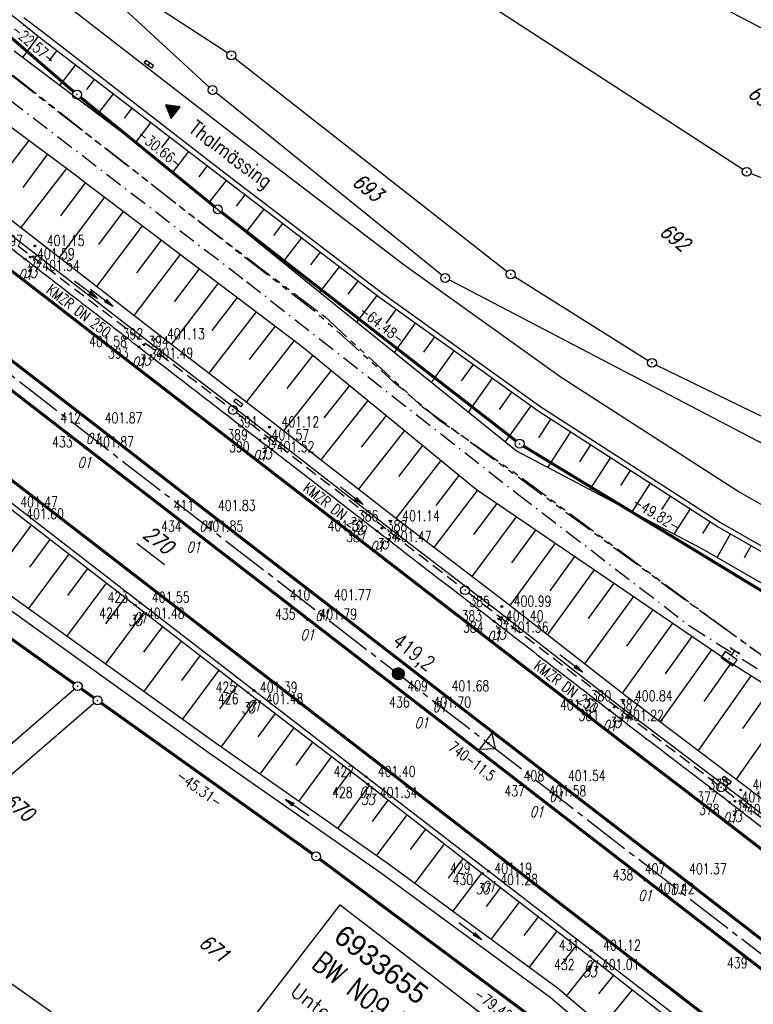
# Model space of a CAD drawing. Extents: x 449544 to 450624, y 436205 to 437134.
# Tile 43 of 114: x 449739 to 449863, y 436830 to 436996. Entities that reach past the tile are written whole.
import ezdxf
from ezdxf.enums import TextEntityAlignment as Align

# ---------------------------------------------------------------- set-up
doc = ezdxf.new("R2010")
doc.units = 0
doc.header["$LTSCALE"] = 2
doc.header["$MEASUREMENT"] = 0
for name, pattern in [('ACHSE', [5.5, 4, -0.5, 0.5, -0.5]), ('AUSGEZOGEN', [0]), ('BAB-FM2', [2.6, 1.5, -0.5, 0.1, -0.5]), ('GESTRICH-X2', [1.5, 1, -0.5]), ('PHANTOMX2', [5, 2.5, -0.5, 0.5, -0.5, 0.5, -0.5])]:
    doc.linetypes.add(name, pattern=pattern)
doc.layers.get('0').update_dxf_attribs({"linetype": 'AUSGEZOGEN'})
for name, color, linetype in [('214-ABSTAND', 8, 'AUSGEZOGEN'), ('214-FLSTNR', 8, 'AUSGEZOGEN'), ('214-FLSTNR-BAB', 7, 'AUSGEZOGEN'), ('214-GRENZL', 8, 'AUSGEZOGEN'), ('214-GRENZL-BAB', 7, 'AUSGEZOGEN'), ('214-GRENZP', 8, 'AUSGEZOGEN'), ('214-GRENZP-BAB', 7, 'AUSGEZOGEN'), ('ACHSETOP', 250, 'ACHSE'), ('BAB_FM', 5, 'BAB-FM2'), ('BOESCHG', 250, 'AUSGEZOGEN'), ('BW-SCHRIFT', 250, 'AUSGEZOGEN'), ('FBR_HOEHE', 4, 'AUSGEZOGEN'), ('FBR_PKT', 7, 'AUSGEZOGEN'), ('FBR_PKT-CODE', 30, 'AUSGEZOGEN'), ('FBR_PKT-NR', 7, 'AUSGEZOGEN'), ('FBRTOP', 250, 'AUSGEZOGEN'), ('HEKT_B', 250, 'CONTINUOUS'), ('KANAL', 7, 'GESTRICH-X2'), ('Lichtwellenleiter COLT', 46, 'PHANTOMX2'), ('Lichtwellenleiter GLH', 46, 'PHANTOMX2'), ('MULDE', 250, 'AUSGEZOGEN'), ('Netzknoten_PKT', 7, 'CONTINUOUS'), ('Netzknoten_PKT-NR', 7, 'CONTINUOUS'), ('Netzknoten_SIGNATUR', 7, 'CONTINUOUS'), ('PFEIL', 7, 'CONTINUOUS'), ('PFEILTOP', 200, 'AUSGEZOGEN'), ('SCHRIFT', 7, 'AUSGEZOGEN'), ('SCHSYMBOL', 200, 'AUSGEZOGEN'), ('SIGNATUR', 4, 'AUSGEZOGEN'), ('STRASSE', 250, 'AUSGEZOGEN'), ('STROMLTG', 4, 'AUSGEZOGEN'), ('TEXTO', 4, 'CONTINUOUS')]:
    doc.layers.add(name, color=color, linetype=linetype)
doc.styles.add('ROMANS', font='romans.shx', dxfattribs={"width": 0.8})
doc.styles.add('UNIR-O', font='unir_o.shx', dxfattribs={"height": 2.5})

# ---------------------------------------------------------------- blocks, each defined once
blk = doc.blocks.new('*X15')
at = {"color": 0}
for p, q in [((212.23, 257.39), (213.24, 258.4)), ((212.24, 257.33), (213.31, 258.4)), ((212.24, 257.47), (213.17, 258.4)), ((212.24, 257.26), (213.37, 258.39)), ((212.24, 257.55), (213.09, 258.39)), ((212.25, 257.2), (213.43, 258.38)), ((212.26, 257.63), (213, 258.37)), ((212.27, 257.14), (213.49, 258.37)), ((212.28, 257.09), (213.55, 258.35)), ((212.29, 257.73), (212.9, 258.35)), ((212.3, 257.04), (213.6, 258.33)), ((212.32, 256.99), (213.65, 258.31)), ((212.34, 257.86), (212.78, 258.29)), ((212.35, 256.94), (213.69, 258.29)), ((212.37, 256.9), (213.74, 258.26)), ((212.4, 256.85), (213.78, 258.24)), ((212.43, 256.81), (213.83, 258.21)), ((212.46, 256.77), (213.86, 258.18)), ((212.49, 256.73), (213.9, 258.14)), ((212.53, 256.7), (213.94, 258.11)), ((212.56, 256.66), (213.97, 258.07)), ((212.6, 256.63), (214.01, 258.03)), ((212.64, 256.6), (214.04, 257.99)), ((212.68, 256.57), (214.07, 257.95)), ((212.73, 256.54), (214.09, 257.91)), ((212.77, 256.52), (214.12, 257.86)), ((212.82, 256.49), (214.14, 257.82)), ((212.87, 256.47), (214.16, 257.77)), ((212.92, 256.45), (214.18, 257.72)), ((212.97, 256.44), (214.2, 257.66)), ((213.03, 256.42), (214.21, 257.6)), ((213.09, 256.41), (214.22, 257.54)), ((213.16, 256.41), (214.23, 257.48)), ((213.22, 256.4), (214.23, 257.41)), ((213.3, 256.41), (214.23, 257.34)), ((213.38, 256.41), (214.22, 257.26)), ((213.46, 256.43), (214.2, 257.17)), ((213.56, 256.46), (214.18, 257.07)), ((213.69, 256.51), (214.12, 256.95))]:
    blk.add_line(p, q, dxfattribs=at)
blk = doc.blocks.new('SRMAST2')
at = {"color": 0}
blk.add_circle((0, 0), 0.999, dxfattribs=at)
blk.add_point((0, 0), dxfattribs=at)
blk.add_blockref('*X15', (-213.23, -257.4))
blk = doc.blocks.new('PKT')
at = {"color": 0}
blk.add_circle((0, 0), 0.15, dxfattribs=at)
blk.add_point((0, 0), dxfattribs=at)
blk = doc.blocks.new('Station_Netzknoten')
at = {"layer": 'Netzknoten_SIGNATUR'}
for p, q in [((-1.75, 0.5), (1.75, 0.5)), ((0, -1.5), (-1.75, 0.5)), ((0, -1.5), (1.75, 0.5))]:
    blk.add_line(p, q, dxfattribs=at)
blk.add_point((0, 0), dxfattribs=at)
blk = doc.blocks.new('GST')
at = {"color": 0}
blk.add_circle((0, 0), 0.75, dxfattribs=at)
blk.add_point((0, 0), dxfattribs=at)
blk = doc.blocks.new('30')
at = {"color": 0}
for p, q in [((-0.75, -0.29), (-0.75, 0.29)), ((-0.75, 0.29), (0.75, 0.29)), ((0.75, 0.29), (0.75, -0.29)), ((0.75, -0.29), (-0.75, -0.29))]:
    blk.add_line(p, q, dxfattribs=at)
blk.add_point((0, 0), dxfattribs=at)
blk = doc.blocks.new('SK')
for p, q in [((-1.35, 2.37), (1.38, 2.38)), ((-1.35, 2.38), (-0.78, 2.18)), ((0.82, 2.58), (1.38, 2.38)), ((-0.01, 0.87), (0, 2.37))]:
    blk.add_line(p, q)
blk.add_lwpolyline([(-1.76, -0.91), (1.74, -0.91), (1.74, 0.89), (-1.76, 0.89)], close=True)
blk.add_point((0, 0))
blk = doc.blocks.new('13')
blk.add_lwpolyline([(0.76, 1.22), (-0.75, 1.22), (-0.75, 1.8), (0.76, 1.8)], close=True)
at = {"rotation": 180}
blk.add_blockref('GST', (0, 0), dxfattribs=at)
blk = doc.blocks.new('PFEIL2')
at = {"color": 0}
for p, q in [((0.88, 0), (-2.4, -0.01)), ((0.88, -0.27), (0.88, 0.28)), ((0.88, 0.28), (2.43, 0.01)), ((0.91, 0.27), (0.88, 0.26)), ((0.97, 0.26), (0.88, 0.25)), ((1.02, 0.25), (0.88, 0.23)), ((1.07, 0.24), (0.88, 0.21)), ((1.13, 0.23), (0.88, 0.19)), ((1.18, 0.22), (0.88, 0.17)), ((1.24, 0.21), (0.88, 0.15)), ((1.29, 0.21), (0.88, 0.14)), ((1.34, 0.2), (0.88, 0.12)), ((1.4, 0.19), (0.88, 0.1)), ((1.45, 0.18), (0.88, 0.08)), ((1.51, 0.17), (0.88, 0.06)), ((1.56, 0.16), (0.88, 0.04)), ((1.61, 0.15), (0.88, 0.02)), ((1.67, 0.14), (0.88, 0.01)), ((1.72, 0.13), (0.88, -0.01)), ((1.78, 0.12), (0.88, -0.03)), ((1.83, 0.11), (0.88, -0.05)), ((1.88, 0.1), (0.88, -0.07)), ((1.94, 0.09), (0.88, -0.09)), ((2.05, 0.08), (0.88, -0.12)), ((1.99, 0.08), (0.88, -0.11)), ((2.1, 0.07), (0.88, -0.14)), ((2.15, 0.06), (0.88, -0.16)), ((2.21, 0.05), (0.88, -0.18)), ((2.26, 0.04), (0.88, -0.2)), ((2.32, 0.03), (0.88, -0.22)), ((2.37, 0.02), (0.88, -0.23)), ((2.42, 0.01), (0.88, -0.25)), ((2.43, 0.01), (0.88, -0.27))]:
    blk.add_line(p, q, dxfattribs=at)
blk = doc.blocks.new('10')
blk.add_blockref('GST', (0, 0))
blk = doc.blocks.new('RPFEIL')
at = {"color": 0}
for p, q in [((0, 0), (-1.25, -2.17)), ((-0.95, -2.17), (-0.95, -1.65)), ((-0.85, -2.17), (-0.85, -1.47)), ((-0.75, -2.17), (-0.75, -1.3)), ((-0.65, -2.17), (-0.65, -1.13)), ((-0.55, -2.17), (-0.55, -0.95)), ((-0.45, -2.17), (-0.45, -0.78)), ((-0.35, -2.17), (-0.35, -0.61)), ((-0.25, -2.17), (-0.25, -0.43)), ((-0.15, -2.17), (-0.15, -0.26)), ((-0.05, -2.17), (-0.05, -0.09)), ((1.25, -2.17), (0, 0)), ((0.05, -2.17), (0.05, -0.09)), ((0.15, -2.17), (0.15, -0.26)), ((0.25, -2.17), (0.25, -0.43)), ((0.35, -2.17), (0.35, -0.61)), ((0.45, -2.17), (0.45, -0.78)), ((0.55, -2.17), (0.55, -0.95)), ((0.65, -2.17), (0.65, -1.13)), ((0.75, -2.17), (0.75, -1.3)), ((0.85, -2.17), (0.85, -1.47)), ((0.95, -2.17), (0.95, -1.65)), ((-1.25, -2.17), (1.25, -2.17)), ((-1.15, -2.17), (-1.15, -1.99)), ((-1.05, -2.17), (-1.05, -1.82)), ((1.05, -2.17), (1.05, -1.82)), ((1.15, -2.17), (1.15, -1.99))]:
    blk.add_line(p, q, dxfattribs=at)

msp = doc.modelspace()

# ---------------------------------------------------------------- linework, layer by layer
at = {"layer": '214-FLSTNR-BAB'}
msp.add_line((449758.74, 436908.05), (449763.41, 436904.44), dxfattribs=at)
at = {"layer": '214-GRENZL'}
for p, q in [((449797.23, 437030.23), (449870.98, 436991.42)), ((449861.04, 436971.14), (449790.1, 437017.14)), ((449741.91, 437011.86), (449770.99, 436985.04)), ((449741.99, 437011.95), (449774.1, 436990.8)), ((449775.31, 436989.92), (449821.26, 436953.9)), ((449810.21, 436953.29), (449772.13, 436984.06)), ((449862.37, 436970.46), (449906.37, 436953)), ((449865.9, 436924.06), (449811.46, 436952.48)), ((449822.49, 436953.04), (449845.05, 436938.89)), ((449846.36, 436938.17), (449892.54, 436915.62)), ((449718, 436857.36), (449748.22, 436883.43)), ((449751.57, 436881.03), (449720.91, 436854.58))]:
    msp.add_line(p, q, dxfattribs=at)
at = {"layer": '214-GRENZL-BAB', "const_width": 0.5, "flags": 128}
for points in [[(449732.16, 436998.04), (449748.11, 436984.26)], [(449749.25, 436983.3), (449771.85, 436964.87)], [(449773.03, 436963.93), (449822.76, 436925.3)], [(449823.99, 436924.45), (449865.28, 436899.34)], [(449723.43, 436902.03), (449748.17, 436884.36)], [(449749.39, 436883.49), (449751.53, 436881.96)], [(449752.75, 436881.09), (449788.41, 436855.63)], [(449789.62, 436854.74), (449852.08, 436808.15)]]:
    msp.add_lwpolyline(points, dxfattribs=at)
at = {"layer": 'ACHSETOP', "flags": 128}
msp.add_lwpolyline([(449634.46, 437016.01), (449723.72, 436947.11), (449842.47, 436855.45), (449941.42, 436779.08), (450040.37, 436702.7)], dxfattribs=at)
at = {"layer": 'BAB_FM'}
msp.add_lwpolyline([(449653.68, 437040.91), (449670.17, 437029.26), (449693.28, 437015.2), (449712.61, 437001.16), (449728.89, 436989.34), (449777.25, 436952.24), (449822.97, 436916.41), (449852.11, 436894.04), (449865.89, 436885.33), (449867.1, 436886.07)], dxfattribs=at)
at = {"layer": 'BOESCHG'}
for p, q in [((449739.7, 436995.39), (449739.7, 436995.4)), ((449742.13, 436993.63), (449739.46, 436990.05)), ((449743.95, 436989.44), (449745.3, 436991.2)), ((449745.8, 436985.28), (449748.48, 436988.76)), ((449750.33, 436984.6), (449751.65, 436986.33)), ((449752.2, 436980.47), (449754.82, 436983.9)), ((449756.7, 436979.76), (449758, 436981.46)), ((449758.56, 436975.62), (449761.17, 436979.03)), ((449763.01, 436974.85), (449764.35, 436976.59)), ((449764.77, 436970.58), (449767.52, 436974.16)), ((449739.56, 436968.08), (449743.68, 436973.65)), ((449769.29, 436969.89), (449770.7, 436971.73)), ((449745.97, 436963.3), (449750.13, 436968.85)), ((449749.98, 436968.97), (449749.98, 436968.97)), ((449750.2, 436968.8), (449750.2, 436968.8)), ((449770.99, 436965.53), (449773.87, 436969.29)), ((449745.7, 436956.28), (449753.34, 436966.43)), ((449753.17, 436966.56), (449753.17, 436966.56)), ((449753.39, 436966.39), (449753.39, 436966.39)), ((449775.58, 436964.94), (449777.05, 436966.86)), ((449752.37, 436958.49), (449756.54, 436964.02)), ((449756.36, 436964.15), (449756.36, 436964.15)), ((449756.36, 436964.15), (449756.36, 436964.15)), ((449756.58, 436963.98), (449756.59, 436963.98)), ((449777.21, 436960.49), (449780.23, 436964.44)), ((449752.01, 436951.39), (449759.74, 436961.6)), ((449759.56, 436961.74), (449759.56, 436961.74)), ((449759.78, 436961.57), (449759.78, 436961.58)), ((449781.86, 436959.99), (449783.4, 436962.01)), ((449758.74, 436953.66), (449762.94, 436959.19)), ((449762.75, 436959.33), (449762.75, 436959.33)), ((449762.97, 436959.17), (449762.97, 436959.17)), ((449783.42, 436955.44), (449786.58, 436959.58)), ((449788.14, 436955.03), (449789.76, 436957.15)), ((449758.31, 436946.5), (449766.15, 436956.77)), ((449765.94, 436956.92), (449765.94, 436956.92)), ((449766.16, 436956.76), (449766.17, 436956.76)), ((449765.1, 436948.81), (449769.35, 436954.36)), ((449769.14, 436954.51), (449769.14, 436954.52)), ((449769.36, 436954.35), (449769.36, 436954.35)), ((449789.64, 436950.4), (449792.94, 436954.72)), ((449794.43, 436950.08), (449796.11, 436952.29)), ((449764.63, 436941.61), (449772.55, 436951.94)), ((449772.33, 436952.11), (449772.33, 436952.11)), ((449772.33, 436952.11), (449772.33, 436952.11)), ((449772.55, 436951.94), (449772.55, 436951.94)), ((449771.45, 436943.94), (449775.74, 436949.53)), ((449775.52, 436949.7), (449775.52, 436949.7)), ((449775.74, 436949.53), (449775.75, 436949.53)), ((449795.86, 436945.36), (449799.29, 436949.86)), ((449778.72, 436947.29), (449778.72, 436947.29)), ((449800.83, 436945.13), (449802.54, 436947.52)), ((449770.96, 436936.74), (449778.95, 436947.12)), ((449778.94, 436947.12), (449778.94, 436947.12)), ((449777.79, 436939.06), (449782.15, 436944.7)), ((449781.91, 436944.88), (449781.91, 436944.88)), ((449782.13, 436944.71), (449782.13, 436944.71)), ((449802.23, 436940.22), (449805.79, 436945.19)), ((449777.28, 436931.88), (449785.36, 436942.28)), ((449785.1, 436942.47), (449785.1, 436942.47)), ((449785.32, 436942.3), (449785.33, 436942.31)), ((449807.2, 436940.28), (449809.04, 436942.86)), ((449808.47, 436935.19), (449812.3, 436940.54)), ((449784.11, 436934.15), (449788.51, 436939.78)), ((449788.24, 436940), (449788.25, 436940)), ((449788.24, 436940), (449788.25, 436940)), ((449788.46, 436939.82), (449788.46, 436939.82)), ((449783.58, 436927.02), (449791.62, 436937.22)), ((449791.33, 436937.45), (449791.34, 436937.46)), ((449791.55, 436937.28), (449791.55, 436937.28)), ((449813.57, 436935.44), (449815.55, 436938.21)), ((449814.71, 436930.15), (449818.8, 436935.88)), ((449790.39, 436929.2), (449794.72, 436934.67)), ((449794.42, 436934.91), (449794.42, 436934.92)), ((449794.64, 436934.74), (449794.64, 436934.74)), ((449797.51, 436932.37), (449797.51, 436932.37)), ((449797.73, 436932.2), (449797.73, 436932.2)), ((449819.94, 436930.6), (449822.06, 436933.56)), ((449789.88, 436922.11), (449797.81, 436932.13)), ((449820.94, 436925.12), (449825.31, 436931.23)), ((449796.67, 436924.24), (449800.9, 436929.59)), ((449800.6, 436929.83), (449800.6, 436929.83)), ((449800.82, 436929.66), (449800.82, 436929.66)), ((449826.6, 436925.85), (449828.63, 436929)), ((449803.69, 436927.29), (449803.69, 436927.29)), ((449803.69, 436927.29), (449803.69, 436927.29)), ((449796.2, 436917.18), (449803.98, 436927.06)), ((449803.91, 436927.11), (449803.91, 436927.12)), ((449828.12, 436920.82), (449832, 436926.84)), ((449802.95, 436919.29), (449807.04, 436924.53)), ((449806.78, 436924.75), (449806.78, 436924.75)), ((449806.99, 436924.57), (449807, 436924.58)), ((449833.51, 436921.81), (449835.36, 436924.67)), ((449835.22, 436917.07), (449838.72, 436922.51)), ((449802.55, 436912.24), (449810.12, 436922)), ((449809.87, 436922.21), (449809.87, 436922.21)), ((449810.08, 436922.03), (449810.09, 436922.03)), ((449809.27, 436914.39), (449813.18, 436919.49)), ((449812.96, 436919.67), (449812.96, 436919.67)), ((449813.17, 436919.49), (449813.17, 436919.49)), ((449840.43, 436917.77), (449842.08, 436920.34)), ((449842.32, 436913.32), (449845.45, 436918.17)), ((449808.94, 436907.35), (449816.27, 436916.97)), ((449816.05, 436917.13), (449816.05, 436917.13)), ((449816.27, 436916.97), (449816.28, 436916.97)), ((449847.34, 436913.73), (449848.81, 436916.01)), ((449815.64, 436909.54), (449819.55, 436914.74)), ((449819.58, 436914.72), (449819.58, 436914.72)), ((449815.34, 436902.45), (449822.84, 436912.5)), ((449822.89, 436912.46), (449822.89, 436912.47)), ((449849.42, 436909.57), (449852.17, 436913.84)), ((449733.96, 436901.64), (449741, 436911.09)), ((449854.25, 436909.69), (449855.53, 436911.67)), ((449822.06, 436904.76), (449826.11, 436910.27)), ((449826.19, 436910.21), (449826.19, 436910.22)), ((449856.68, 436905.62), (449858.96, 436909.62)), ((449740.69, 436903.98), (449744.17, 436908.65)), ((449821.74, 436897.54), (449829.39, 436908.03)), ((449829.5, 436907.96), (449829.5, 436907.96)), ((449861.29, 436905.63), (449862.44, 436907.63)), ((449740.47, 436896.98), (449747.34, 436906.2)), ((449828.51, 436900.04), (449832.69, 436905.79)), ((449832.81, 436905.71), (449832.81, 436905.71)), ((449747.11, 436899.2), (449750.5, 436903.76)), ((449828.06, 436892.61), (449835.99, 436903.54)), ((449836.11, 436903.46), (449836.11, 436903.46)), ((449746.97, 436892.31), (449753.67, 436901.31)), ((449834.99, 436895.35), (449839.29, 436901.29)), ((449839.42, 436901.21), (449839.42, 436901.21)), ((449834.38, 436887.68), (449842.6, 436899.04)), ((449842.73, 436898.96), (449842.73, 436898.96)), ((449753.52, 436894.42), (449756.84, 436898.87)), ((449753.47, 436887.65), (449760, 436896.42)), ((449841.47, 436890.66), (449845.9, 436896.8)), ((449846.03, 436896.71), (449846.03, 436896.71)), ((449759.94, 436889.64), (449763.16, 436893.97)), ((449840.71, 436882.74), (449849.2, 436894.55)), ((449849.34, 436894.46), (449849.34, 436894.46)), ((449847.97, 436886), (449852.49, 436892.31)), ((449759.97, 436882.98), (449766.32, 436891.52)), ((449852.64, 436892.2), (449852.65, 436892.21)), ((449766.36, 436884.87), (449769.48, 436889.07)), ((449847.11, 436877.89), (449855.78, 436890.07)), ((449855.95, 436889.95), (449855.95, 436889.95)), ((449854.5, 436881.36), (449859.07, 436887.83)), ((449859.26, 436887.7), (449859.26, 436887.7)), ((449766.48, 436878.31), (449772.64, 436886.62)), ((449853.53, 436873.04), (449862.43, 436885.69)), ((449772.78, 436880.1), (449775.8, 436884.17)), ((449862.64, 436885.56), (449862.64, 436885.56)), ((449861.03, 436876.75), (449865.82, 436883.55)), ((449772.99, 436873.65), (449778.96, 436881.74)), ((449859.93, 436868.2), (449869.19, 436881.42)), ((449779.22, 436875.35), (449782.14, 436879.31)), ((449779.56, 436869.06), (449785.31, 436876.88)), ((449785.66, 436870.61), (449788.49, 436874.46)), ((449786.11, 436864.47), (449791.67, 436872.03)), ((449792.11, 436865.87), (449794.86, 436869.59)), ((449792.66, 436859.89), (449798.04, 436867.16)), ((449798.54, 436861.11), (449801.2, 436864.69)), ((449799.2, 436855.31), (449804.36, 436862.23)), ((449804.95, 436856.33), (449807.52, 436859.77)), ((449805.67, 436850.62), (449810.68, 436857.3)), ((449811.36, 436851.53), (449813.84, 436854.84)), ((449812.11, 436845.88), (449817, 436852.38)), ((449817.75, 436846.72), (449820.18, 436849.93)), ((449818.54, 436841.16), (449823.35, 436847.48)), ((449824.11, 436841.87), (449826.53, 436845.02)), ((449824.96, 436836.43), (449829.71, 436842.57)), ((449830.44, 436836.97), (449832.88, 436840.12)), ((449831.29, 436831.6), (449836.06, 436837.65)), ((449836.71, 436832.01), (449839.23, 436835.17)), ((449837.36, 436826.46), (449842.41, 436832.69))]:
    msp.add_line(p, q, dxfattribs=at)
msp.add_lwpolyline([(449661.98, 437051.66, -0.000032), (449703.43, 437022.23, -0.003532), (449712.92, 437015.39, -0.00178), (449739.15, 436996.05)], format="xyb", dxfattribs=at)
for points in [[(449623.74, 437002.11), (449662.38, 436972.04), (449686.87, 436952.97), (449702.49, 436940.72), (449718.36, 436928.5), (449737.09, 436914.11), (449758.47, 436897.61), (449777.52, 436882.84), (449797.75, 436867.39), (449817.1, 436852.3), (449835.22, 436838.32), (449852.6, 436824.71), (449860.81, 436817.2)], [(449739.15, 436996.05), (449742.13, 436993.63)], [(449986.63, 436838.74), (449965, 436849.31), (449943.73, 436860.51), (449921.92, 436870.69), (449890.07, 436886.34), (449854.3, 436907), (449822.78, 436923.64), (449793.27, 436947.45), (449757.49, 436976.49), (449738.08, 436991.09)], [(449749.09, 436969.64), (449786.69, 436941.27), (449816.1, 436917.09), (449859.3, 436887.67), (449872.78, 436879.15)]]:
    msp.add_lwpolyline(points, dxfattribs=at)
at = {"layer": 'BOESCHG', "flags": 128}
for points in [[(449749.09, 436969.64), (449726.55, 436986.37)], [(449740.53, 436975.99), (449732.93, 436966.18)], [(449746.88, 436971.28), (449739.18, 436961.34)]]:
    msp.add_lwpolyline(points, dxfattribs=at)
at = {"layer": 'BW-SCHRIFT'}
msp.add_lwpolyline([(449793.1, 436847.04), (449834.38, 436815.22), (449810.98, 436785.4), (449770, 436817.1)], close=True, dxfattribs=at)
at = {"layer": 'FBRTOP', "flags": 128}
msp.add_lwpolyline([(449660.73, 437017.16, -0.000053), (449674.46, 437006.56, -0.000099), (449681.82, 437000.88), (449700.1, 436986.75, -0.000246), (449710.44, 436978.75, 0.000279), (449720.77, 436970.76, 0.000745), (449729.91, 436963.71, -0.00068), (449739.93, 436956, -0.000215), (449749.51, 436948.59, 0.000221), (449759.09, 436941.19, 0.000129), (449769.29, 436933.31, -0.000214), (449779.49, 436925.44, -0.000259), (449789.41, 436917.77, 0.000272), (449799.33, 436910.1, 0.000081), (449805.09, 436905.65, 0.000034), (449819.03, 436894.89, 0.000109), (449827.23, 436888.56, 0.000079), (449838.52, 436879.86, 0.001362), (449849.37, 436871.54, -0.001569), (449858.79, 436864.32, -0.000374), (449864.82, 436859.66, 0.000168), (449878.27, 436849.25, 0.000175), (449879.68, 436848.17, 0.000017), (449894.28, 436836.89, 0.004504), (449894.92, 436836.4, 0.000884), (449898.22, 436833.96)], format="xyb", dxfattribs=at)
at = {"layer": 'FBRTOP', "const_width": 0.5, "flags": 128}
msp.add_lwpolyline([(449658.91, 437014.8, -0.000053), (449672.64, 437004.2, -0.000099), (449680, 436998.52), (449698.28, 436984.39, -0.000246), (449708.61, 436976.4, 0.000279), (449718.95, 436968.4, 0.000745), (449728.1, 436961.35, -0.00068), (449738.11, 436953.64, -0.000215), (449747.69, 436946.24, 0.000221), (449757.27, 436938.83, 0.000129), (449767.47, 436930.96, -0.000214), (449777.67, 436923.08, -0.000259), (449787.58, 436915.42, 0.000272), (449797.51, 436907.74, 0.000081), (449803.27, 436903.29, 0.000034), (449817.21, 436892.53, 0.000109), (449825.41, 436886.2, 0.000079), (449836.7, 436877.5, 0.001362), (449847.57, 436869.17, -0.001569), (449856.97, 436861.96, -0.000374), (449863, 436857.3, 0.000168), (449876.45, 436846.89, 0.000175), (449877.85, 436845.81, 0.000017), (449892.46, 436834.53, 0.004504), (449893.14, 436834.01, 0.000884), (449896.45, 436831.56, 0.000884)], format="xyb", dxfattribs=at)
at = {"layer": 'FBRTOP', "const_width": 0.5}
msp.add_lwpolyline([(449625.91, 437004.92), (449715.17, 436936.02), (449833.91, 436844.37), (449932.86, 436767.99), (450031.81, 436691.62)], dxfattribs=at)
at = {"layer": 'FBRTOP', "flags": 128}
msp.add_lwpolyline([(449861.99, 436818.81), (449853.48, 436825.37), (449835.44, 436839.31), (449818.09, 436852.68), (449797.43, 436868.63), (449778.5, 436883.2), (449759.3, 436898.03), (449738.1, 436914.41), (449719.13, 436929.08), (449703.7, 436941.04), (449687.64, 436953.45), (449662.73, 436972.66), (449640.01, 436990.24)], dxfattribs=at)
at = {"layer": 'FBRTOP', "const_width": 0.5, "flags": 128}
msp.add_lwpolyline([(449887.08, 436823.48), (449872.2, 436834.95), (449849.95, 436852.2), (449829.51, 436867.92), (449809.88, 436883.07), (449790.02, 436898.44), (449770.45, 436913.53), (449751.35, 436928.31), (449730.42, 436944.44), (449710.56, 436959.78), (449690.25, 436975.48), (449681.3, 436982.41)], dxfattribs=at)
at = {"layer": 'FBRTOP', "const_width": 0.5}
msp.add_lwpolyline([(449678.75, 436979.3), (449722.5, 436945.52, -0.000002), (449781.87, 436899.7, 0.000001), (449841.24, 436853.87), (449885.99, 436819.33, -0.000003)], format="xyb", dxfattribs=at)
at = {"layer": 'FBRTOP'}
msp.add_lwpolyline([(449678.75, 436979.19), (449696.56, 436965.46), (449713.99, 436951.98), (449729.01, 436940.42), (449749.92, 436924.24), (449768.36, 436910.01), (449787.57, 436895.18), (449806.8, 436880.35), (449826.25, 436865.34), (449844.53, 436851.19), (449863.83, 436836.31), (449881.91, 436822.44)], dxfattribs=at)
at = {"layer": 'KANAL'}
for p, q in [((449736.31, 436960.12), (449774.38, 436931)), ((449775.56, 436930.09), (449813.56, 436900.59)), ((449814.75, 436899.66), (449856.78, 436867.31)), ((449857.97, 436866.41), (449896.06, 436837.62))]:
    msp.add_line(p, q, dxfattribs=at)
at = {"layer": 'Lichtwellenleiter COLT', "flags": 128}
msp.add_lwpolyline([(449656.42, 437044.45), (449661.01, 437041.17), (449666.59, 437037.87), (449672.52, 437035.64), (449679.08, 437032.18), (449687.18, 437027), (449687.18, 437027), (449737.29, 436987.47), (449769.33, 436962.31)], dxfattribs=at)
at = {"layer": 'Lichtwellenleiter COLT'}
msp.add_lwpolyline([(449769.33, 436962.31), (449790.49, 436946.29), (449806.97, 436931.08), (449854.1, 436896.45), (449877.12, 436879.93), (449881.47, 436876.74), (449897.35, 436857.62), (449944, 436807.36), (449951.31, 436804.24), (449963.29, 436797.11), (449963.84, 436796.66), (450021.74, 436749.87), (450021.74, 436749.87), (450063.42, 436718.96), (450101.94, 436686.65), (450132.73, 436663.91), (450177.75, 436629.98), (450197.42, 436614.74), (450246.85, 436583.95)], dxfattribs=at)
at = {"layer": 'Lichtwellenleiter GLH', "flags": 128}
msp.add_lwpolyline([(449656.57, 437044.65), (449662.24, 437040.56), (449672.52, 437035.64), (449674.78, 437034.6), (449688.14, 437027.63), (449701.05, 437018.18), (449712.46, 437010.13), (449722.3, 437002.3), (449730.86, 436994.18), (449735.94, 436988.35), (449789.13, 436946.92), (449802.1, 436935.3), (449809.68, 436928.95), (449822.5, 436919.98), (449850.92, 436898.87), (449850.92, 436898.87), (449871.01, 436884.1), (449881.82, 436876.58), (449890.28, 436869.28), (449900.71, 436858.39), (449905.63, 436851.73), (449944.07, 436807.42), (449947.34, 436805.21), (449952.29, 436803.87), (449962.96, 436797.43), (449971.8, 436789.7), (450021.15, 436750.92), (450044.07, 436733.15), (450073.09, 436711.06), (450098.98, 436688.55), (450103.61, 436685.18), (450115.05, 436677.57), (450134.98, 436662.97), (450149.32, 436652.29), (450157.85, 436645.8), (450191.41, 436620.25), (450199.39, 436614.31), (450201.85, 436612.1), (450242.01, 436586.03), (450242.01, 436586.03), (450252.83, 436580.7), (450264.34, 436570.23), (450284.13, 436553.97), (450305.95, 436536.43), (450315.24, 436529.22), (450318.49, 436523.37), (450322.61, 436518), (450335.2, 436507.12), (450349.37, 436495.02), (450378.61, 436471.46), (450397.27, 436456.62), (450413.03, 436444.06), (450428.92, 436430.92), (450443.96, 436417.89), (450462.95, 436401.52), (450478.16, 436386.91), (450491.1, 436374.47), (450506.2, 436360.88), (450517.49, 436348.59), (450531.53, 436332.7), (450534.53, 436330.39), (450537.35, 436328.21)], dxfattribs=at)
at = {"layer": 'MULDE'}
msp.add_lwpolyline([(449858.26, 436808.74), (449829.72, 436832.93), (449801.03, 436854.03), (449771.99, 436874.35), (449725.13, 436907.98), (449699.45, 436926.91, 0.000146), (449699.45, 436926.91), (449671.38, 436947.58), (449637.66, 436972.52)], format="xyb", dxfattribs=at)
at = {"layer": 'MULDE', "flags": 128}
for points in [[(449723.88, 436973.19), (449742.18, 436959.01), (449762.47, 436943.27), (449781.78, 436928.42), (449802.14, 436912.56), (449820.96, 436898.15), (449841.42, 436882.18), (449861.26, 436867.19), (449881.59, 436851.58), (449896.27, 436840.31), (449900.48, 436837.51)], [(449722.66, 436971.61), (449740.96, 436957.43), (449761.25, 436941.69), (449780.56, 436926.84), (449800.91, 436910.98), (449819.73, 436896.57), (449840.2, 436880.6), (449860.05, 436865.6), (449880.38, 436850), (449895.1, 436838.68), (449899.37, 436835.84)]]:
    msp.add_lwpolyline(points, dxfattribs=at)
at = {"layer": 'MULDE'}
msp.add_lwpolyline([(449856.25, 436807.83), (449828.48, 436831.36), (449799.86, 436852.4), (449770.83, 436872.72), (449723.95, 436906.37), (449698.27, 436925.3), (449670.19, 436945.97), (449636.48, 436970.91)], dxfattribs=at)
at = {"layer": 'STRASSE'}
for points in [[(449743.51, 437001.7), (449746.31, 436999.33), (449776.63, 436975.87), (449803.85, 436955.06), (449830.36, 436936.1), (449860.42, 436916.74), (449891.51, 436898.95), (449919.46, 436884.66)], [(449739.72, 436996.78), (449742.66, 436994.5), (449772.94, 436971.07), (449800.25, 436950.2), (449826.96, 436931.09), (449857.27, 436911.56), (449888.62, 436893.62), (449918, 436878.58), (449966.61, 436857.83), (449990.04, 436848.96)], [(449742.13, 436993.63), (449772.42, 436970.4), (449799.74, 436949.51), (449826.48, 436930.39), (449856.83, 436910.84), (449888.22, 436892.88), (449917.63, 436877.87), (449966.49, 436856.95), (449986.36, 436849.57)]]:
    msp.add_lwpolyline(points, dxfattribs=at)
at = {"layer": 'STROMLTG', "flags": 128}
msp.add_lwpolyline([(449908.62, 436712.56), (449699.48, 436860.62), (449580.02, 436945.47)], dxfattribs=at)

# ---------------------------------------------------------------- block references
at = {"layer": '214-GRENZP', "rotation": 322.3368156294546}
for p in [(449774.72, 436990.38), (449771.54, 436984.53), (449861.67, 436970.73), (449810.79, 436952.82), (449821.85, 436953.43), (449845.68, 436938.49)]:
    msp.add_blockref('GST', p, dxfattribs=at)
at = {"layer": '214-GRENZP-BAB', "rotation": 322.3368156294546}
for p in [(449748.67, 436983.77), (449772.43, 436964.39), (449823.35, 436924.84), (449748.78, 436883.92), (449752.14, 436881.52), (449789.02, 436855.19)]:
    msp.add_blockref('GST', p, dxfattribs=at)
at = {"layer": 'FBR_PKT'}
for p in [(449741.57, 436958.22), (449739.93, 436956), (449740.79, 436956.34), (449761.86, 436942.48), (449759.09, 436941.19), (449759.93, 436941.55), (449751.35, 436928.31), (449781.17, 436927.63), (449779.49, 436925.44), (449780.37, 436925.74), (449749.92, 436924.24), (449770.45, 436913.53), (449800.12, 436910.57), (449801.53, 436911.77), (449768.36, 436910.01), (449799.33, 436910.1), (449758.47, 436897.61), (449759.3, 436898.03), (449790.02, 436898.44), (449820.35, 436897.36), (449787.57, 436895.18), (449819.03, 436894.89), (449819.86, 436895.29), (449777.52, 436882.84), (449778.5, 436883.2), (449809.88, 436883.07), (449840.81, 436881.39), (449806.8, 436880.35), (449838.52, 436879.86), (449839.34, 436880.4), (449797.43, 436868.63), (449797.75, 436867.39), (449829.51, 436867.92), (449860.65, 436866.4), (449826.25, 436865.34), (449858.79, 436864.32), (449859.69, 436864.51), (449817.1, 436852.3), (449818.09, 436852.68), (449844.53, 436851.19), (449849.95, 436852.2), (449835.44, 436839.31), (449835.22, 436838.32)]:
    msp.add_blockref('PKT', p, dxfattribs=at)
at = {"layer": 'HEKT_B'}
msp.add_blockref('SRMAST2', (449802.88, 436886.01), dxfattribs=at)
at = {"layer": 'Netzknoten_PKT'}
msp.add_blockref('PKT', (449818.07, 436874.29), dxfattribs=at)
at = {"layer": 'Netzknoten_SIGNATUR', "rotation": 52.31541852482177}
msp.add_blockref('Station_Netzknoten', (449818.07, 436874.29), dxfattribs=at)
at = {"layer": 'PFEIL'}
for p, rotation in [((449750.17, 436950.84), 322.5705000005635), ((449795.04, 436916.05), 322.1694999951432), ((449832.06, 436887.75), 322.4136999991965)]:
    msp.add_blockref('PFEIL2', p, dxfattribs=dict(at, rotation=rotation))
at = {"layer": 'PFEILTOP'}
for p, rotation in [((449752.85, 436949.45), 323.0122047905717), ((449785.8, 436863.44), 144.9368669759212), ((449815.01, 436842.56), 323.5346519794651)]:
    msp.add_blockref('PFEIL2', p, dxfattribs=dict(at, rotation=rotation))
at = {"layer": 'SCHRIFT', "rotation": 52.01868238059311}
msp.add_blockref('RPFEIL', (449763.6, 436982.03), dxfattribs=at)
at = {"layer": 'SCHSYMBOL'}
for name, p, rotation in [('30', (449760.78, 436988.91), 324.2533839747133), ('13', (449774.96, 436930.55), 322.3364999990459), ('10', (449814.15, 436900.12), 322.3364999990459), ('13', (449857.37, 436866.85), 322.3364999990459)]:
    msp.add_blockref(name, p, dxfattribs=dict(at, rotation=rotation))
at = {"layer": 'SIGNATUR', "xscale": 0.7, "yscale": 0.7, "zscale": 0.7, "rotation": 325.0068168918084}
msp.add_blockref('SK', (449858.71, 436888.56), dxfattribs=at)

# ---------------------------------------------------------------- texts
at = {"layer": '214-ABSTAND', "char_height": 1.8, "attachment_point": 5, "style": 'ROMANS'}
for s, insert, rotation in [('-22.57-', (449741.34, 436992.28), 319.1677), ('-30.66-', (449762.68, 436974.58), 320.7968), ('-64.48-', (449800.13, 436944.89), 322.1635), ('-49.82-', (449846.47, 436912.94), 328.693), ('-45.31-', (449769.33, 436866.6), 324.4754), ('-79.42-', (449819.55, 436829.71), 323.2776)]:
    msp.add_mtext(s, dxfattribs=dict(at, insert=insert, rotation=rotation))
at = {"layer": '214-FLSTNR', "style": 'ROMANS', "oblique": 15, "width": 0.8}
for s, rotation, p in [('691', 322.3368, (449861.68, 436983.62)), ('693', 322.3368, (449794.93, 436968.69)), ('692', 322.3368, (449846.78, 436960.28)), ('670', 322.3493, (449736.09, 436864.08)), ('671', 322.3368, (449769.05, 436840.26))]:
    msp.add_text(s, height=2.5, rotation=rotation, dxfattribs=at).set_placement(p)
at = {"layer": '214-FLSTNR-BAB', "style": 'ROMANS', "oblique": 15, "width": 0.8}
msp.add_text('270', height=2.5, rotation=322.3368, dxfattribs=at).set_placement((449759.61, 436909.19))
at = {"layer": 'BW-SCHRIFT'}
for s, height, style, p in [('6933655', 3.5, 'UNIR-O', (449791.74, 436841.13)), ('Unterführung der GVS', 2.5, 'ROMANS', (449784.41, 436832.04))]:
    msp.add_text(s, height=height, rotation=322.371, dxfattribs=dict(at, style=style)).set_placement(p)
at = {"layer": 'BW-SCHRIFT', "style": 'ROMANS', "width": 0.8}
msp.add_text('BW N09_B419a', height=3.5, rotation=322.371, dxfattribs=at).set_placement((449788.07, 436836.62))
at = {"layer": 'FBR_HOEHE', "style": 'ROMANS', "width": 0.75}
for s, p in [('401.15', (449743.57, 436958.22)), ('401.59', (449741.93, 436956)), ('401.54', (449742.79, 436954.03)), ('401.13', (449763.86, 436942.48)), ('401.49', (449761.93, 436939.25)), ('401.87', (449753.35, 436928.31)), ('401.12', (449783.17, 436927.63)), ('401.57', (449781.49, 436925.44)), ('401.87', (449751.92, 436924.24)), ('401.52', (449782.37, 436923.44)), ('401.47', (449739.09, 436914.11)), ('401.60', (449740.1, 436912.11)), ('401.83', (449772.45, 436913.53)), ('401.14', (449803.53, 436911.77)), ('401.85', (449770.36, 436910.01)), ('401.47', (449802.12, 436908.27)), ('401.55', (449761.3, 436898.03)), ('401.77', (449792.02, 436898.44)), ('400.99', (449822.35, 436897.36)), ('401.48', (449760.47, 436895.32)), ('401.79', (449789.57, 436895.18)), ('401.40', (449821.03, 436894.89)), ('401.36', (449821.86, 436892.99)), ('401.39', (449779.52, 436882.84)), ('401.68', (449811.88, 436883.07)), ('401.48', (449780.5, 436880.9)), ('400.84', (449842.81, 436881.39)), ('401.70', (449808.8, 436880.35)), ('401.22', (449841.34, 436878.1)), ('401.40', (449799.43, 436868.63)), ('401.54', (449831.51, 436867.92)), ('400.70', (449862.65, 436866.4)), ('401.34', (449799.75, 436865.09)), ('401.58', (449828.25, 436865.34)), ('401.13', (449860.79, 436864.32)), ('401.08', (449861.69, 436862.21)), ('401.19', (449819.1, 436852.3)), ('401.37', (449851.95, 436852.2)), ('401.28', (449820.09, 436850.38)), ('401.42', (449846.53, 436848.89)), ('401.12', (449837.44, 436839.31)), ('401.01', (449837.22, 436836.02))]:
    msp.add_text(s, height=1.8, dxfattribs=at).set_placement(p)
for s, p in [('401.58', (449757.09, 436941.19)), ('401.51', (449797.31, 436910.09)), ('401.27', (449836.53, 436879.88))]:
    msp.add_text(s, height=1.8, dxfattribs=at).set_placement(p, align=Align.RIGHT)
at = {"layer": 'FBR_PKT-CODE', "style": 'ROMANS', "oblique": 15, "width": 0.75}
for s, p in [('34', (449741.56, 436954.72)), ('01', (449739.94, 436952.5)), ('33', (449740.78, 436952.84)), ('34', (449761.84, 436938.97)), ('01', (449759.09, 436937.69)), ('33', (449759.94, 436938.06)), ('01', (449751.34, 436924.81)), ('34', (449781.19, 436924.12)), ('33', (449780.38, 436922.25)), ('01', (449749.94, 436920.75)), ('01', (449779.5, 436921.94)), ('01', (449770.44, 436910.03)), ('34', (449801.53, 436908.28)), ('01', (449768.34, 436906.5)), ('01', (449799.31, 436906.59)), ('33', (449800.12, 436907.06)), ('33', (449758.47, 436894.12)), ('01', (449759.31, 436894.53)), ('01', (449790.03, 436894.94)), ('34', (449820.34, 436893.84)), ('01', (449787.56, 436891.69)), ('01', (449819.03, 436891.38)), ('33', (449819.88, 436891.78)), ('33', (449777.53, 436879.34)), ('01', (449778.5, 436879.69)), ('01', (449809.88, 436879.56)), ('34', (449840.81, 436877.91)), ('01', (449806.81, 436876.84)), ('01', (449838.53, 436876.38)), ('33', (449839.34, 436876.91)), ('01', (449797.44, 436865.12)), ('01', (449829.5, 436864.41)), ('33', (449797.75, 436863.88)), ('34', (449860.66, 436862.91)), ('01', (449826.25, 436861.84)), ('01', (449858.78, 436860.81)), ('33', (449859.69, 436861)), ('01', (449818.09, 436849.19)), ('33', (449817.09, 436848.81)), ('01', (449844.53, 436847.69)), ('01', (449849.94, 436848.69)), ('01', (449835.44, 436835.81)), ('33', (449835.22, 436834.81))]:
    msp.add_text(s, height=1.8, dxfattribs=at).set_placement(p, align=Align.CENTER)
at = {"layer": 'FBR_PKT-NR', "style": 'ROMANS', "width": 0.75}
for s, p in [('397', (449739.56, 436958.22)), ('392', (449759.84, 436942.47)), ('412', (449749.34, 436928.31)), ('391', (449779.19, 436927.62)), ('389', (449777.5, 436925.44)), ('433', (449747.94, 436924.25)), ('411', (449768.44, 436913.53)), ('386', (449799.53, 436911.78)), ('434', (449766.34, 436910)), ('423', (449757.31, 436898.03)), ('410', (449788.03, 436898.44)), ('385', (449818.34, 436897.34)), ('435', (449785.56, 436895.19)), ('383', (449817.03, 436894.88)), ('425', (449775.53, 436882.84)), ('409', (449807.88, 436883.06)), ('380', (449838.81, 436881.41)), ('436', (449804.81, 436880.34)), ('427', (449795.44, 436868.62)), ('408', (449827.5, 436867.91)), ('379', (449858.66, 436866.41)), ('437', (449824.25, 436865.34)), ('377', (449856.78, 436864.31)), ('429', (449815.09, 436852.31)), ('438', (449842.53, 436851.19)), ('407', (449847.94, 436852.19)), ('431', (449833.44, 436839.31)), ('439', (449861.81, 436836.31))]:
    msp.add_text(s, height=1.8, dxfattribs=at).set_placement(p, align=Align.RIGHT)
for s, p in [('394', (449760.69, 436941.19)), ('393', (449753.89, 436939.25)), ('390', (449774.32, 436923.44)), ('388', (449800.92, 436910.1)), ('387', (449794.07, 436908.27)), ('424', (449752.41, 436895.32)), ('384', (449813.81, 436892.99)), ('426', (449772.45, 436880.9)), ('382', (449840.11, 436879.86)), ('381', (449833.29, 436878.1)), ('428', (449791.7, 436865.09)), ('378', (449853.64, 436862.21)), ('430', (449812.04, 436850.38)), ('432', (449829.17, 436836.02))]:
    msp.add_text(s, height=1.8, dxfattribs=at).set_placement(p)
at = {"layer": 'HEKT_B', "style": 'ROMANS', "width": 0.8}
msp.add_text('419,2', height=2.5, rotation=322.3365, dxfattribs=at).set_placement((449801.72, 436891.06))
at = {"layer": 'Netzknoten_PKT-NR', "style": 'ROMANS', "width": 0.75}
msp.add_text('740-11.5', height=1.8, rotation=322.3874, dxfattribs=at).set_placement((449818.37, 436867.79), align=Align.RIGHT)
at = {"layer": 'SCHRIFT', "style": 'ROMANS', "width": 0.8}
msp.add_text('Thalmässing', height=2.5, rotation=323.1581, dxfattribs=at).set_placement((449767.35, 436977.59))
at = {"layer": 'TEXTO', "style": 'ROMANS', "width": 0.75}
for rotation, p in [(322.5705, (449748.43, 436946.58)), (322.1695, (449791.73, 436913.09)), (322.4137, (449830.68, 436883.11))]:
    msp.add_text('KMZR DN 250', height=1.8, rotation=rotation, dxfattribs=at).set_placement(p, align=Align.CENTER)

doc.saveas('drawing.dxf')
